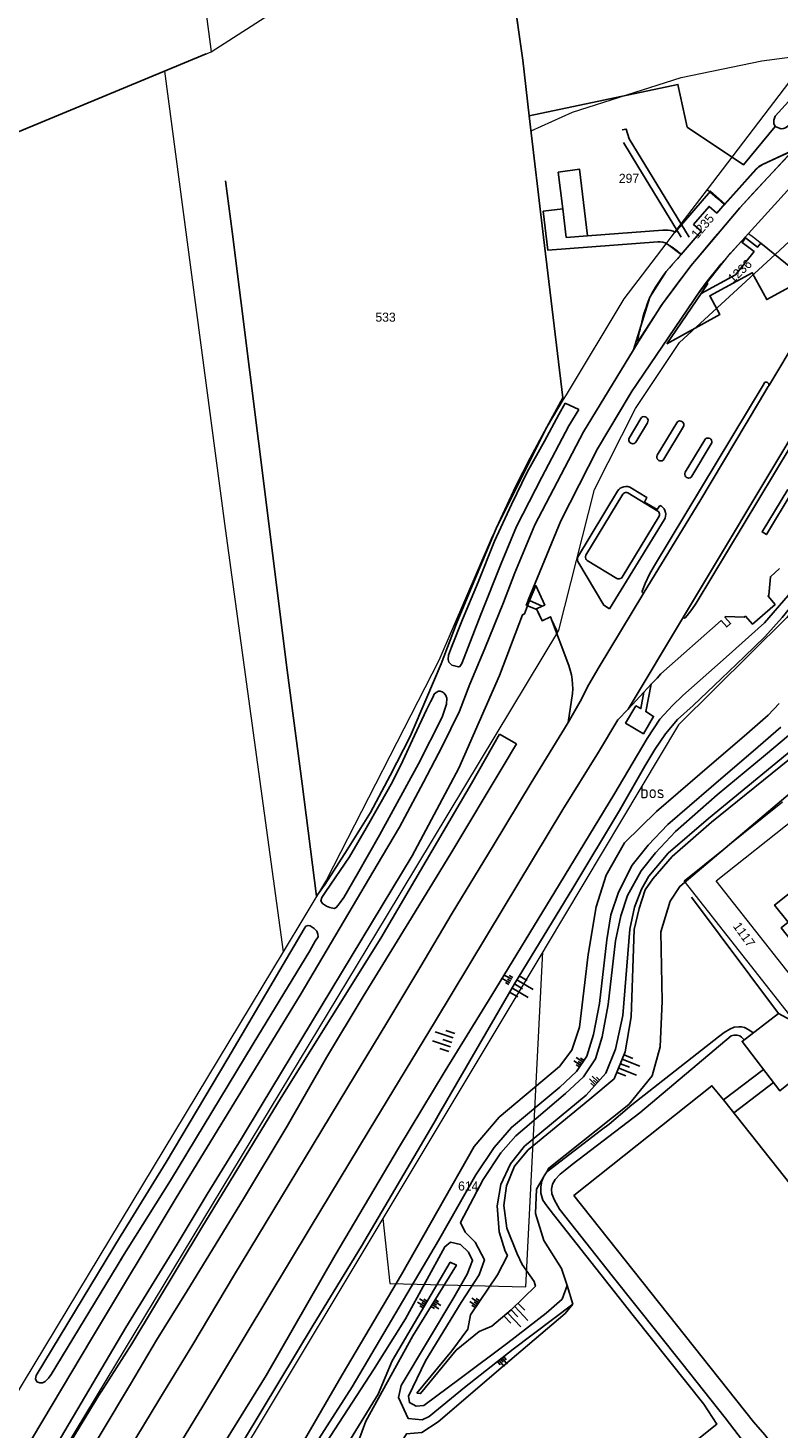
# Model space of a CAD drawing. Header units: metres. Extents: x 233829 to 239427, y 444283 to 448222.
# Tile 13 of 171: x 234756 to 234905, y 444764 to 445041. Entities that reach past the tile are written whole.
import ezdxf
from ezdxf.enums import TextEntityAlignment as Align

# ---------------------------------------------------------------- set-up
doc = ezdxf.new("R2010")
doc.units = ezdxf.units.M
doc.header["$MEASUREMENT"] = 0
for name, color, linetype in [('FUNKTIEAAND', 253, 'Continuous'), ('Goud-kadastrale grenzen', 13, 'Continuous'), ('HEG', 253, 'Continuous'), ('HOOFDGEBOUW', 4, 'Continuous'), ('INSTEEKSLOOT', 153, 'Continuous'), ('KANTVERH', 253, 'Continuous'), ('KNTONVERHARD', 253, 'Continuous'), ('OVLIJNOBJ', 253, 'Continuous'), ('RASTER', 253, 'Continuous'), ('TALUD', 253, 'Continuous')]:
    doc.layers.add(name, color=color, linetype=linetype)
doc.layers.add('G01 kadestrale perceelsgrens', color=73, linetype='Continuous', lineweight=0)
doc.layers.add('Z01 perceelnummer', color=73, linetype='Continuous', lineweight=13)
doc.styles.get("Standard").update_dxf_attribs({"font": 'iso.shx'})
doc.styles.add('Styledgn001', font='dgn001.shx')

# ---------------------------------------------------------------- blocks, each defined once
blk = doc.blocks.new('TA', base_point=(75009.5, 300012))
for p, q in [((75009.5, 300012.5), (75010, 300012.5)), ((75009.5, 300012.25), (75010.5, 300012.25)), ((75009.5, 300012), (75010, 300012)), ((75009.5, 300011.75), (75010.5, 300011.75)), ((75009.5, 300011.5), (75010, 300011.5))]:
    blk.add_line(p, q)
blk = doc.blocks.new('A$C1532452F')
at = {"layer": 'G01 kadestrale perceelsgrens'}
for p, q in [((234792.148, 445036.738), (234848.491, 445073.142)), ((234782.874, 445032.892), (234792.148, 445036.738)), ((234910.802, 445036.243), (234890.399, 445009.465)), ((234782.874, 445032.892), (234787.237, 445000)), ((234858.002, 445000), (234855.54, 445021.077)), ((234861.903, 444967.826), (234858.002, 445000)), ((234883.197, 445000), (234882.229, 444998.725)), ((234903.879, 444996.585), (234907.583, 445000)), ((234857.868, 444858.366), (234826.152, 444805.47))]:
    blk.add_line(p, q, dxfattribs=at)
at = {"layer": 'G01 kadestrale perceelsgrens', "flags": 128}
for points in [[(234773.166, 445181.977), (234782.496, 445110.313), (234792.148, 445036.738)], [(234855.54, 445021.077), (234855.19, 445024.07), (234853.902, 445035.094), (234848.491, 445073.142)], [(234855.54, 445021.077), (234863.752, 445024.82), (234885.305, 445031.656), (234901.271, 445034.955), (234910.802, 445036.243)], [(234703.491, 445000), (234713.503, 445004.123), (234782.874, 445032.892)], [(234890.399, 445009.465), (234892.446, 445007.677), (234893.88, 445006.451), (234896.224, 445009.083), (234900.108, 445013.402), (234900.374, 445013.687), (234900.666, 445013.949), (234900.974, 445014.163), (234901.32, 445014.347), (234904.063, 445015.609), (234906.801, 445016.846), (234907.069, 445016.992), (234907.371, 445017.121), (234899.571, 445008.74), (234896.266, 445005.078), (234893.053, 445001.337), (234891.909, 445000)], [(234890.399, 445009.465), (234885.892, 445003.55), (234883.197, 445000)], [(234787.237, 445000), (234794.891, 444942.292), (234806.406, 444858.347)], [(234860.824, 444921.739), (234859.362, 444924.747), (234858.542, 444924.352), (234857.721, 444923.937), (234857.207, 444924.957), (234856.595, 444926.263), (234855.679, 444926.643), (234854.588, 444927.075), (234855.509, 444929.361), (234856.88, 444932.762), (234861.325, 444943.56), (234864.549, 444949.853), (234868.712, 444957.976), (234872.19, 444963.789), (234875.621, 444969.555), (234881.425, 444978.189), (234888.535, 444988.568), (234895.053, 444996.82), (234897.952, 445000)], [(234882.229, 444998.725), (234873.948, 444987.818), (234862.471, 444968.768), (234861.903, 444967.826)], [(234891.909, 445000), (234890.302, 444998.121), (234887.613, 444994.856), (234884.893, 444991.376), (234882.266, 444987.827), (234879.785, 444984.132), (234877.358, 444980.404), (234876.699, 444979.403), (234876.894, 444980.464), (234877.061, 444981.37)], [(234882.229, 444998.725), (234882.892, 444998.433), (234883.49, 444998.131), (234884.52, 444997.283), (234885.294, 444996.62), (234884.535, 444995.755), (234883.571, 444994.66)], [(234897.952, 445000), (234898.647, 445000.762), (234899.602, 445000)], [(234899.602, 445000), (234903.507, 444996.886), (234903.879, 444996.585)], [(234860.824, 444921.739), (234861.048, 444922.111), (234868.126, 444949.979), (234876.225, 444966.085), (234884.964, 444979.146), (234903.879, 444996.585)], [(234930.742, 444968.254), (234930.241, 444966.46), (234924.933, 444954.259), (234915.698, 444936.93), (234906.142, 444924.545), (234884.743, 444903.365), (234858.542, 444859.489), (234857.868, 444858.366)], [(234861.903, 444967.826), (234858.692, 444962.496), (234847.609, 444940.199), (234837.233, 444916.095), (234815.006, 444872.606), (234806.406, 444858.347)], [(234701.557, 444657.749), (234723.349, 444693.968), (234775.177, 444779.756), (234826.889, 444865.369), (234860.824, 444921.739)], [(234911.832, 444842.938), (234906.804, 444845.824), (234885.873, 444872.438), (234905.341, 444888.087)], [(234914.056, 444844.688), (234892.243, 444872.426), (234907.848, 444884.877)], [(234806.406, 444858.347), (234754.914, 444772.97), (234750.934, 444766.301)], [(234826.152, 444805.47), (234827.524, 444792.602), (234854.468, 444791.958), (234857.868, 444858.366)], [(234826.152, 444805.47), (234800.881, 444763.324), (234749.076, 444678.467), (234720.838, 444629.909)]]:
    blk.add_lwpolyline(points, dxfattribs=at)
at = {"layer": 'G01 kadestrale perceelsgrens'}
for centre, major_axis, end_param in [((234904.163, 444975.524), (-20.592, 19.136), 0.2704524), ((234904.251, 444977.015), (-25.044, 11.448), 0.2699312)]:
    blk.add_ellipse(centre, major_axis=major_axis, ratio=1, start_param=0, end_param=end_param, dxfattribs=at)
at = {"layer": 'G01 kadestrale perceelsgrens', "style": 'Styledgn001'}
for s, rotation, p in [('1235', 49.54295, (234889.537, 445002.196)), ('1236', 42.92409, (234896.901, 444993.302)), ('1117', 305.7428, (234897.752, 444861.777))]:
    blk.add_text(s, height=1.8, rotation=rotation, dxfattribs=at).set_placement(p, align=Align.MIDDLE_CENTER)
at = {"layer": 'Z01 perceelnummer', "linetype": 'Continuous', "lineweight": 13, "style": 'Styledgn001'}
for s, p in [('297', (234874.941, 445011.684)), ('533', (234826.704, 444984.161)), ('614', (234843.079, 444811.938))]:
    blk.add_text(s, height=1.8, dxfattribs=at).set_placement(p, align=Align.MIDDLE_CENTER)

msp = doc.modelspace()

# ---------------------------------------------------------------- linework, layer by layer
at = {"layer": 'HEG'}
msp.add_line((234887.33, 444869.18), (234904.55, 444846.13), dxfattribs=at)
at = {"layer": 'HOOFDGEBOUW'}
for p, q in [((234866.39, 444936.96), (234873.7, 444949.06)), ((234874.73, 444949.31), (234880.64, 444945.71)), ((234873.61, 444932.6), (234880.91, 444944.7)), ((234866.65, 444935.94), (234872.52, 444932.37))]:
    msp.add_line(p, q, dxfattribs=at)
for points in [[(234874.73, 444949.31), (234874.51, 444949.39), (234874.27, 444949.4), (234874.05, 444949.35), (234873.85, 444949.23), (234873.7, 444949.06)], [(234880.91, 444944.7), (234880.99, 444944.92), (234881, 444945.15), (234880.94, 444945.37), (234880.82, 444945.56), (234880.64, 444945.71)], [(234866.39, 444936.96), (234866.32, 444936.74), (234866.3, 444936.52), (234866.36, 444936.29), (234866.48, 444936.1), (234866.65, 444935.94)], [(234872.52, 444932.37), (234872.75, 444932.29), (234872.99, 444932.28), (234873.22, 444932.33), (234873.43, 444932.44), (234873.61, 444932.6)], [(234908.93, 444871.71), (234903.8, 444867.61), (234906.49, 444864.25), (234905.07, 444863.11), (234911.12, 444855.55), (234919.96, 444862.62)]]:
    msp.add_lwpolyline(points, dxfattribs=at)
at = {"layer": 'INSTEEKSLOOT'}
for p, q in [((234864.99, 444965.87), (234862.28, 444967.14)), ((234852.67, 444899.57), (234849.28, 444901.52))]:
    msp.add_line(p, q, dxfattribs=at)
for points in [[(234903.93, 445021.95), (234903.63, 445022.52), (234903.62, 445023.23), (234903.88, 445023.98), (234915.88, 445037.18), (234916.12, 445037.35), (234916.32, 445037.43), (234916.65, 445037.41), (234916.82, 445037.32), (234916.97, 445037.23), (234917.08, 445036.85), (234917.05, 445036.28), (234916.87, 445035.38), (234916.21, 445033.85), (234906.88, 445022.35), (234905.97, 445021.69), (234905.53, 445021.53), (234905.1, 445021.51), (234904.9, 445021.55), (234903.93, 445021.95)], [(234864.99, 444965.87), (234863.01, 444962.64), (234857.68, 444952.46), (234852.63, 444942.66), (234849.61, 444935.35), (234845.61, 444925.2), (234841.79, 444915.49), (234841.45, 444914.91), (234841.13, 444914.83), (234839.84, 444915.18), (234839.26, 444915.78), (234839.1, 444916.29), (234839.17, 444917.17), (234839.74, 444918.75), (234841.98, 444924.22), (234845.07, 444931.65), (234848.26, 444939.75), (234851.63, 444947.02), (234854.75, 444953.41), (234858.19, 444959.59), (234861.02, 444964.87), (234862.28, 444967.14)], [(234760.8, 444704.85), (234766.85, 444714.46), (234773.8, 444726.19), (234782.68, 444740.63), (234791.11, 444755.11), (234803.04, 444774.41), (234816.73, 444798.24), (234829.29, 444819.47), (234838.51, 444834.76), (234847.78, 444849.77), (234860.24, 444870.24), (234871.96, 444889.51), (234878.55, 444900.64), (234881.08, 444904.45), (234883.59, 444907.2), (234885.61, 444909.19), (234894.19, 444916.76), (234901.77, 444923.55), (234906.46, 444928.97), (234908.94, 444932.72), (234911.05, 444936), (234915.42, 444943.08), (234919.48, 444950.81), (234922.63, 444955.69)], [(234765.68, 444707.29), (234774.4, 444722.23), (234785.85, 444741.42), (234798.72, 444761.78), (234812.38, 444784.38), (234821.93, 444800.01), (234836.27, 444824.42), (234837.63, 444826.87), (234852.22, 444852.01), (234863.79, 444870.96), (234873.04, 444886.36), (234878.08, 444895.19), (234880.04, 444898.48), (234882.14, 444901.59), (234884.56, 444904.43), (234887.63, 444907.16), (234893.27, 444912.56), (234897.82, 444916.88), (234901.83, 444920.81), (234905.28, 444924.66), (234908.46, 444928.51), (234910.83, 444931.82), (234912.74, 444934.83)], [(234838.84, 444908.62), (234838.75, 444907.42), (234837.9, 444904.9), (234833.24, 444895.62), (234828.23, 444886.41), (234825.49, 444881.48), (234821.11, 444873.82), (234818.44, 444869.16), (234817.68, 444868.11), (234817.31, 444867.59), (234816.92, 444867.12), (234816.5, 444866.96), (234815.65, 444867.15), (234814.98, 444867.43), (234814.22, 444867.92), (234813.88, 444868.46), (234814.07, 444869.1), (234814.89, 444870.35), (234819.53, 444877.22), (234822.84, 444882.87), (234825.57, 444887.61), (234828.06, 444892.07), (234830.1, 444896.25), (234832.42, 444901.24), (234834.83, 444906.32), (234835.58, 444907.93), (234836.07, 444908.8), (234836.35, 444909.45), (234836.71, 444909.79), (234837.16, 444910.02), (234837.51, 444910.04), (234837.95, 444909.91)], [(234837.95, 444909.91), (234838.3, 444909.64), (234838.67, 444909.19), (234838.84, 444908.62)], [(234770.36, 444771.15), (234776.42, 444780.69), (234790.3, 444803.75), (234806.03, 444829.48), (234825.75, 444861.09), (234843.75, 444891.7), (234849.28, 444901.52)], [(234852.67, 444899.57), (234850.23, 444895.48), (234839.66, 444877.86), (234831.34, 444864.21), (234822.28, 444849.51), (234815.02, 444837.4), (234807.23, 444823.79), (234798.56, 444809.38), (234792.44, 444799.36)], [(234774.26, 444797.38), (234784.07, 444813.06), (234800.45, 444840.11), (234811.68, 444858.59), (234812.73, 444860.49), (234813.37, 444861.3), (234813.29, 444861.89), (234813.1, 444862.46), (234812.55, 444862.97), (234811.73, 444863.49), (234811.35, 444863.56), (234810.93, 444863.42), (234810.6, 444862.93), (234795.43, 444837.21), (234783.23, 444816.65), (234774.28, 444802.21)], [(234774.61, 444797.97), (234760.42, 444774.55), (234759.91, 444773.86), (234759.28, 444773.2), (234758.75, 444772.92), (234758.17, 444772.9), (234757.63, 444773.13), (234757.33, 444773.74), (234757.45, 444774.39), (234774.36, 444802.35)], [(234792.44, 444799.36), (234787.36, 444791.16), (234781.33, 444781.38), (234776.13, 444772.65), (234753.33, 444734.5), (234725.57, 444689.28), (234708.12, 444661.7), (234707.12, 444660.34), (234706.57, 444659.68), (234705.79, 444659.12), (234705.16, 444659.1), (234704.4, 444659.43), (234703.97, 444660.19), (234704.02, 444661.16), (234704.64, 444662.54), (234711.86, 444674.96), (234735.1, 444712.91), (234753.36, 444743.25), (234770.38, 444771.19)]]:
    msp.add_lwpolyline(points, dxfattribs=at)
at = {"layer": 'KANTVERH'}
for p, q in [((234857.95, 445005.19), (234861.8, 445005.66)), ((234861.8, 445005.66), (234862.5, 444999.95)), ((234866.72, 445000.27), (234862.5, 444999.95)), ((234881.67, 445001.4), (234866.72, 445000.27)), ((234897.36, 444998.99), (234898.04, 444999.91)), ((234882.56, 444998.66), (234885.26, 444996.59)), ((234882.43, 444978.9), (234889.22, 444988.87)), ((234889.34, 444989.05), (234889.22, 444988.87)), ((234902.53, 444970.4), (234902.62, 444970.56)), ((234877.26, 444964.07), (234874.97, 444960.18)), ((234876.31, 444959.39), (234878.61, 444963.25)), ((234884.39, 444963.21), (234880.53, 444956.78)), ((234881.84, 444955.99), (234885.71, 444962.48)), ((234908.39, 444962.53), (234885.71, 444924.79)), ((234889.95, 444959.86), (234886.09, 444953.42)), ((234891.25, 444959.06), (234887.4, 444952.63)), ((234864.75, 444936.53), (234872.65, 444949.68)), ((234881.91, 444944.02), (234871.1, 444926.36)), ((234856.68, 444926.2), (234854.82, 444926.94)), ((234854.97, 444928.09), (234855.21, 444927.99)), ((234855.21, 444927.99), (234857.75, 444926.85)), ((234863.73, 444909.54), (234862.89, 444903.82))]:
    msp.add_line(p, q, dxfattribs=at)
for points in [[(234898.04, 444999.91), (234897.94, 445000.03), (234908.93, 445012.13), (234916.56, 445021.23), (234923.92, 445030.93), (234928.92, 445038.64), (234933.53, 445046.31), (234949.35, 445073.23)], [(234873.57, 445021.27), (234874.37, 445021.43), (234875, 445019.48), (234886.85, 445000)], [(234885.29, 445000), (234876.7, 445014.12), (234873.86, 445018.8)], [(234907.31, 445017.17), (234907.24, 445017.08), (234896.93, 445005.83), (234889.44, 444997.01)], [(234893.96, 445006.62), (234900.09, 445013.51), (234900.66, 445014.04), (234901.36, 445014.43), (234907.31, 445017.17)], [(234866.72, 445000.27), (234865.11, 445013.51), (234860.93, 445012.89), (234861.8, 445005.66)], [(234893.96, 445006.62), (234891.08, 445009.16), (234884.12, 445000.99), (234883.71, 445001.21)], [(234857.95, 445005.19), (234858.88, 444997.42), (234880.63, 444999.1)], [(234885.26, 444996.59), (234889.23, 445001.24), (234887.75, 445002.55), (234890.82, 445006.13), (234892.33, 445004.8), (234893.96, 445006.62)], [(234882.56, 444998.66), (234882.11, 444998.88), (234881.63, 444999.03), (234881.13, 444999.1), (234880.63, 444999.1)], [(234883.71, 445001.21), (234883.21, 445001.34), (234882.7, 445001.41), (234882.19, 445001.43), (234881.67, 445001.4)], [(234898.04, 444999.91), (234900.39, 444998.03), (234901.09, 444998.85), (234909.8, 444991.76), (234902.23, 444987.65), (234899.35, 444992.95), (234890.93, 444988.41), (234892.91, 444984.68), (234882.43, 444978.9)], [(234889.22, 444988.87), (234896.02, 444992.54), (234899.72, 444997.17), (234897.36, 444998.99)], [(234890.21, 444991.06), (234893.21, 444994.74), (234897.14, 444999.14), (234897.36, 444998.99)], [(234902.62, 444970.56), (234908.64, 444980.58), (234917.09, 444994.67), (234920.91, 445000)], [(234889.44, 444997.01), (234887.19, 444994.37), (234881.41, 444986.54), (234876.85, 444979.36), (234875.81, 444977.66)], [(234875.81, 444977.66), (234879.05, 444988.14), (234882.32, 444993.21), (234885.26, 444996.59)], [(234854.97, 444928.09), (234861.45, 444943.77), (234868.73, 444958.07), (234875.42, 444969.35), (234889, 444989.32), (234890.21, 444991.06)], [(234889.34, 444989.05), (234890.56, 444990.81), (234890.21, 444991.06)], [(234875.81, 444977.66), (234865.92, 444961.43), (234856.28, 444943), (234852.33, 444933.5), (234850.08, 444927.6)], [(234877.56, 444929.84), (234878.17, 444931.34), (234879.02, 444933.19), (234880.01, 444934.94), (234901.69, 444971.04)], [(234902.62, 444970.56), (234902.66, 444970.75), (234902.62, 444970.94), (234902.52, 444971.1), (234902.37, 444971.22), (234902.19, 444971.27), (234902, 444971.26), (234901.82, 444971.18), (234901.69, 444971.04)], [(234877.97, 444929.62), (234888.97, 444947.7), (234900.58, 444967.15), (234902.53, 444970.4)], [(234878.61, 444963.25), (234878.7, 444963.48), (234878.71, 444963.72), (234878.65, 444963.96), (234878.52, 444964.17), (234878.34, 444964.32), (234878.11, 444964.42), (234877.87, 444964.44), (234877.63, 444964.38), (234877.42, 444964.26), (234877.26, 444964.07)], [(234885.71, 444962.48), (234885.79, 444962.7), (234885.8, 444962.94), (234885.74, 444963.16), (234885.6, 444963.36), (234885.42, 444963.5), (234885.2, 444963.58), (234884.96, 444963.59), (234884.73, 444963.53), (234884.54, 444963.4), (234884.39, 444963.21)], [(234904.55, 444846.13), (234911.32, 444842.53), (234929.3, 444856.68), (234949.87, 444873.1), (234962.24, 444882.72), (234954.14, 444892.86), (234953.22, 444894.01), (234953.18, 444894.63), (234953.58, 444895.53), (234958.88, 444904.21), (234970.98, 444924.68), (234981.6, 444942.12), (234988.85, 444953.76), (234989.93, 444955.98), (234990.44, 444957.5), (234990.71, 444959.15), (234990.69, 444960.8), (234990.55, 444962.63), (234990.07, 444964.56)], [(234874.97, 444960.18), (234874.91, 444959.96), (234874.91, 444959.73), (234874.98, 444959.51), (234875.1, 444959.32), (234875.28, 444959.18), (234875.49, 444959.09), (234875.72, 444959.07), (234875.95, 444959.11), (234876.15, 444959.22), (234876.31, 444959.39)], [(234886.07, 444924.54), (234886.48, 444925), (234887.42, 444926.19), (234888.26, 444927.47), (234906.89, 444958.4), (234907.87, 444960.19), (234908.5, 444961.55), (234908.79, 444962.34)], [(234891.25, 444959.06), (234891.34, 444959.28), (234891.36, 444959.52), (234891.3, 444959.75), (234891.18, 444959.95), (234890.99, 444960.1), (234890.78, 444960.19), (234890.54, 444960.21), (234890.31, 444960.16), (234890.11, 444960.03), (234889.95, 444959.86)], [(234880.53, 444956.78), (234880.46, 444956.56), (234880.45, 444956.33), (234880.52, 444956.11), (234880.64, 444955.92), (234880.82, 444955.77), (234881.03, 444955.68), (234881.26, 444955.66), (234881.48, 444955.71), (234881.68, 444955.83), (234881.84, 444955.99)], [(234886.09, 444953.42), (234886, 444953.2), (234885.99, 444952.96), (234886.05, 444952.73), (234886.18, 444952.53), (234886.36, 444952.38), (234886.58, 444952.29), (234886.82, 444952.28), (234887.05, 444952.33), (234887.25, 444952.46), (234887.4, 444952.63)], [(234875.43, 444950.29), (234875.08, 444950.46), (234874.7, 444950.57), (234874.31, 444950.6), (234873.92, 444950.55), (234873.55, 444950.43), (234873.2, 444950.24), (234872.9, 444949.99), (234872.65, 444949.68)], [(234875.43, 444950.29), (234878.46, 444948.44), (234877.99, 444947.52), (234880.52, 444946.02), (234881.03, 444946.86)], [(234906.38, 444950.03), (234901.3, 444941.58), (234902.18, 444941.06), (234907.24, 444949.51), (234906.38, 444950.03)], [(234881.91, 444944.02), (234882.08, 444944.35), (234882.18, 444944.72), (234882.22, 444945.09), (234882.18, 444945.46), (234882.07, 444945.82), (234881.89, 444946.15), (234881.65, 444946.44), (234881.36, 444946.68), (234881.03, 444946.86)], [(234864.75, 444936.53), (234864.71, 444936.27), (234864.74, 444936), (234864.83, 444935.75)], [(234871.1, 444926.36), (234869.97, 444927.06), (234864.83, 444935.75)], [(234904.74, 444934.34), (234902.96, 444932.71), (234902.65, 444929.03), (234902.49, 444928.85), (234903.9, 444927.23), (234899.43, 444923.28), (234898.02, 444924.88), (234897.78, 444924.71), (234894.09, 444924.83), (234893.95, 444924.72), (234895.07, 444923.41), (234894.31, 444922.75), (234893.17, 444924.03), (234881.28, 444913.46), (234880.53, 444912.62), (234879.3, 444911.42), (234878.25, 444905.98), (234879.82, 444905.02), (234877.8, 444901.58), (234874.27, 444903.69), (234876.3, 444907.12), (234877.31, 444906.57), (234877.91, 444909.86)], [(234767.54, 444745.81), (234772.23, 444753.61), (234775.72, 444759.43), (234781.97, 444769.85), (234788.48, 444780.54), (234796.6, 444794.05), (234803.06, 444804.76), (234810.63, 444817.34), (234819.2, 444831.55), (234826.95, 444844.3), (234833.47, 444855.19), (234839.93, 444866), (234848.05, 444879.36), (234855.58, 444891.88), (234862.89, 444903.82), (234865.29, 444907.98), (234866.98, 444911.37), (234869.01, 444914.86), (234877.7, 444929.19), (234877.97, 444929.62)], [(234863.03, 444915.11), (234859.37, 444924.77), (234857.73, 444923.97), (234856.68, 444926.2), (234856.61, 444926.32), (234857.75, 444926.85), (234858.26, 444927.1), (234856.46, 444930.97), (234855.21, 444927.99)], [(234877.56, 444929.84), (234877.56, 444929.71), (234877.63, 444929.6), (234877.74, 444929.54), (234877.86, 444929.55), (234877.97, 444929.62)], [(234768.44, 444781.62), (234785.2, 444809.58), (234809.75, 444849.76), (234819.43, 444866.07), (234825.04, 444875.59), (234829.45, 444883.07), (234834.19, 444891.97), (234837.95, 444899.03), (234841.35, 444906.06), (234843.41, 444911.44), (234846.34, 444918.49), (234850.05, 444927.61)], [(234855.21, 444927.99), (234854.82, 444926.94), (234854.22, 444925.34), (234853.85, 444925.16), (234849.3, 444913.12), (234841.24, 444894.77), (234831.95, 444877.37), (234802.06, 444827.83)], [(234868.88, 444897.94), (234872.7, 444904.35), (234874.79, 444906.46), (234885.71, 444924.79)], [(234885.71, 444924.79), (234885.72, 444924.66), (234885.81, 444924.55), (234885.94, 444924.51), (234886.07, 444924.54)], [(234863.73, 444909.54), (234863.79, 444910.48), (234863.77, 444911.43), (234863.68, 444912.36), (234863.53, 444913.29), (234863.31, 444914.21), (234863.03, 444915.11)], [(234879.3, 444911.42), (234877.91, 444909.86), (234874.79, 444906.46)], [(234770.5, 444730.1), (234773.12, 444735.18), (234774.29, 444737.51), (234774.96, 444739.59), (234776.14, 444742.37), (234777.42, 444745.64), (234778.88, 444748.86), (234780.42, 444751.69), (234790.52, 444768.31), (234811.77, 444803.63), (234823.44, 444823.02), (234836.57, 444844.68), (234850.02, 444866.98), (234861.81, 444886.55), (234868.88, 444897.94)], [(234951.55, 444775.89), (234949.85, 444774.5), (234942.01, 444784.09), (234965.58, 444802.6), (234986.9, 444819.51), (235003.2, 444832.51), (234965.97, 444879.47), (234965.55, 444879.22), (234948.38, 444865.55), (234925.8, 444847.64), (234904.8, 444830.82), (234897.35, 444840.6), (234904.55, 444846.13)], [(234775.26, 444783.88), (234785.44, 444800.43), (234791.33, 444810.33), (234798.15, 444821.39), (234802.03, 444827.84)], [(234694.54, 444649.58), (234694.92, 444650.2), (234699.9, 444658.53), (234705.09, 444667.19), (234717.39, 444687.7), (234732.22, 444712.18), (234745.87, 444735.03), (234759.93, 444757.92), (234775.26, 444783.89)], [(234697.72, 444677.13), (234699.23, 444676.52), (234700.46, 444676.19), (234701.77, 444676.22), (234703.18, 444676.77), (234704.53, 444677.53), (234705.58, 444678.5), (234706.73, 444679.58), (234707.77, 444680.95), (234710.22, 444684.98), (234714.6, 444692.49), (234720.45, 444702.02), (234726.98, 444713.02), (234732.59, 444722.6), (234739.24, 444733.28), (234745.88, 444744.22), (234750.44, 444751.88), (234756.71, 444762.04), (234768.44, 444781.62)]]:
    msp.add_lwpolyline(points, dxfattribs=at)
at = {"layer": 'KNTONVERHARD'}
for p, q in [((234893.67, 444829.05), (234901.6, 444835.02)), ((234895.71, 444826.47), (234903.54, 444832.48))]:
    msp.add_line(p, q, dxfattribs=at)
for points in [[(234899.51, 444842.29), (234898.7, 444842.93), (234897.85, 444843.33), (234897.26, 444843.49), (234896.73, 444843.5), (234895.79, 444843.41), (234894.89, 444843.01), (234893.79, 444842.36), (234892.65, 444841.53), (234875.53, 444828.04)], [(234897.74, 444840.94), (234897.25, 444841.43), (234896.9, 444841.7), (234896.4, 444841.83), (234895.72, 444841.84), (234895.19, 444841.71), (234877.06, 444826.44), (234863.68, 444816.23), (234862.27, 444815.08), (234861.3, 444814.28), (234860.34, 444813.24), (234859.76, 444812.28), (234859.59, 444811.31), (234859.68, 444810.36), (234860.16, 444809.14), (234861.15, 444807.38), (234871.63, 444794.11), (234885.41, 444776.81), (234894.02, 444766), (234899.15, 444759.25)], [(234875.53, 444828.04), (234870.99, 444824.18), (234869.49, 444823.1), (234858.66, 444814.78)], [(234858.02, 444813.67), (234857.65, 444812.88), (234857.47, 444811.77), (234857.48, 444810.53), (234857.86, 444809.16), (234858.63, 444807.99), (234859.98, 444806.31), (234875.79, 444786.26), (234889.77, 444768.69), (234892.37, 444764.74), (234887.15, 444760.56)], [(234858.66, 444814.78), (234858.66, 444814.78), (234858.14, 444813.94), (234858.02, 444813.67)]]:
    msp.add_lwpolyline(points, dxfattribs=at)
at = {"layer": 'OVLIJNOBJ'}
msp.add_line((234862.7, 444792.19), (234863.79, 444788.53), dxfattribs=at)
for points in [[(234996.7, 445053.54), (234987.82, 445039.34), (234977.95, 445022.73), (234965.49, 445001.62), (234953.44, 444981.57), (234952.72, 444978.9), (234952.49, 444970.58), (234951.99, 444964.69), (234949.99, 444958.4), (234939.45, 444940.88), (234922.52, 444912.29), (234920.1, 444904.26), (234918.9, 444900.87), (234916.72, 444898.15), (234884.99, 444871.34), (234883.12, 444868.43), (234881.25, 444862.33), (234881.5, 444848.55), (234881.13, 444839.51), (234879.5, 444833.77), (234874.89, 444828.1), (234859.08, 444815.5), (234858.66, 444814.78)], [(234855.19, 445024.07), (234884.64, 445030.3), (234886.45, 445021.85), (234897.63, 445014.36), (234903.93, 445021.95)], [(234801.73, 444746.23), (234818.13, 444774.53), (234829.87, 444794.43), (234844.23, 444819.8), (234849.18, 444825.57), (234861.19, 444835.66), (234863.62, 444838.85), (234865.13, 444843.4), (234866.88, 444857.8), (234868.45, 444867.27), (234870.41, 444873.55), (234874.07, 444879.94), (234880.37, 444886.18), (234888.99, 444893.6), (234898.27, 444901.54), (234902.54, 444905.28), (234904.7, 444907.59)], [(234905.05, 444902.92), (234900.54, 444898.97), (234891.25, 444891.02), (234882.64, 444883.6), (234878.76, 444879.49), (234875.58, 444875.56), (234872.84, 444870.2), (234871.33, 444865.7)], [(234862.7, 444792.19), (234861.72, 444789.53), (234858.54, 444786.74), (234850.94, 444780.86), (234841.48, 444773.81), (234834.26, 444768.46), (234832.74, 444768.33), (234831.43, 444769), (234831.24, 444770.26), (234834.64, 444777.28), (234841.69, 444788.88), (234845.23, 444794.31), (234846.29, 444797.31), (234844.49, 444800.8), (234842.46, 444802.78), (234841.57, 444804.71), (234846.05, 444813.2), (234849.55, 444818.53), (234852.51, 444821.87), (234862.37, 444830.28), (234865.93, 444833.59), (234868.33, 444837.12), (234869.61, 444841.51), (234870.8, 444847.92), (234872.28, 444860.55), (234873.33, 444865.5), (234874.64, 444869.52), (234877.33, 444874.42), (234880.21, 444877.96), (234884.18, 444882.2), (234892.4, 444889.49), (234901.97, 444897.42), (234906.52, 444901.27)], [(234911.12, 444901.55), (234890.68, 444884.79), (234882.73, 444877.89), (234878.87, 444873.39), (234877.39, 444870.81), (234876.06, 444867.22), (234875.11, 444862.84), (234873.71, 444845.71), (234872.28, 444839.05), (234870.33, 444834.34), (234866.45, 444829.95), (234854.25, 444819.83), (234851.43, 444816.35), (234849.54, 444812.25), (234848.83, 444808), (234849.18, 444802.87), (234850.41, 444799), (234850.86, 444798.14), (234848.86, 444794.35), (234843.53, 444786.41), (234842.98, 444783.56), (234839.84, 444779.27), (234832.93, 444770.9)], [(234832.93, 444770.9), (234833.64, 444770.8), (234840.72, 444779.39), (234845.26, 444783.11), (234847.73, 444784.17), (234851.62, 444787.39), (234856.41, 444792.07), (234856.12, 444793), (234853.75, 444796.4), (234852.75, 444798.53), (234850.73, 444803.57), (234850.13, 444808.1), (234850.68, 444811.96), (234852.23, 444815.89), (234854.94, 444819.08), (234867.2, 444829.16), (234872.02, 444833.2), (234874.21, 444838.57), (234875.39, 444845.45), (234875.95, 444862.81), (234876.94, 444866.92), (234878.14, 444870.64), (234879.65, 444872.86), (234883.51, 444877.28), (234891.27, 444884.06), (234911.88, 444900.7)], [(234871.33, 444865.7), (234870.57, 444860.72), (234869.08, 444848.12), (234867.91, 444842), (234866.57, 444837.71), (234864.51, 444834.62), (234861.21, 444831.52), (234851.64, 444823.54), (234848.24, 444819.55), (234844.6, 444814.18), (234837.17, 444801.17), (234820.09, 444772.11), (234802.82, 444745.22), (234793.46, 444730.34)], [(234858.02, 444813.67), (234856.64, 444811.32), (234856.38, 444806.49), (234858.04, 444801.11), (234861.55, 444795.62), (234862.7, 444792.19)], [(234794.55, 444729.67), (234824.33, 444775.53), (234830.67, 444785.61), (234838.43, 444799.91), (234839.59, 444800.78), (234841.52, 444800.37), (234843.13, 444798.81), (234843.95, 444797.15), (234842.89, 444794.46), (234840.24, 444789.84), (234829.77, 444772.41), (234829.27, 444769.99), (234831.16, 444765.86), (234833.95, 444765.58), (234835.34, 444766.25), (234842.35, 444771.97), (234852.01, 444779.6), (234863.79, 444788.53)], [(234818, 444758.85), (234820.84, 444754.4), (234803.22, 444732.56), (234800.16, 444726.15), (234799.1, 444722.32), (234799.58, 444719.36), (234801.01, 444717.02), (234803.05, 444716.51), (234811.49, 444718.26), (234821.4, 444722.35), (234828.39, 444726.14), (234831.04, 444729.3), (234831.56, 444731.63), (234830.69, 444734.28), (234822.4, 444749.46), (234820.59, 444759.38), (234822.8, 444765.34), (234832.1, 444782.23), (234840.74, 444796.27), (234839.51, 444796.84), (234828, 444777.26), (234825.24, 444770.7), (234818, 444758.85)], [(234794.55, 444729.67), (234792.64, 444726.1), (234791.68, 444722.51), (234791.72, 444717.71), (234792.94, 444713.16), (234797.09, 444710.16), (234801.78, 444708.83), (234807.48, 444709.42), (234817.76, 444712.77), (234825.33, 444716.42), (234832.78, 444721.06), (234837.18, 444726.33), (234838.42, 444731.01), (234837.55, 444736.4), (234833.67, 444743.89), (234829.05, 444751.19), (234828.1, 444755.16), (234828.7, 444759.3), (234830.87, 444762.83), (234833.92, 444763.11), (234837.14, 444765.22), (234849.98, 444776.21), (234862.28, 444786.66), (234863.79, 444788.53)]]:
    msp.add_lwpolyline(points, dxfattribs=at)
at = {"layer": 'RASTER'}
for p, q in [((234858, 445000), (234855.19, 445024.07)), ((234899.61, 444765.2), (234901.85, 444762.61))]:
    msp.add_line(p, q, dxfattribs=at)
for points in [[(234855.19, 445024.07), (234853.9, 445035.09), (234846.23, 445089.07), (234838.29, 445142.91), (234833.11, 445178.24)], [(234532.83, 444995.72), (234533.88, 444995.8), (234553.23, 444937.76), (234584.09, 444950.77), (234646.87, 444976.68), (234713.5, 445004.12), (234791.15, 445036.33)], [(234795.01, 445011.2), (234796.33, 445001.17), (234801.55, 444959.57), (234807.22, 444914.22), (234810.2, 444891.64), (234813.04, 444869.39), (234814.72, 444871.8), (234819.09, 444878.61), (234823.71, 444886), (234827.61, 444893.32), (234831.59, 444901.05), (234834.89, 444908.8), (234837.69, 444915.43), (234840.73, 444923.45), (234844.37, 444932.16), (234848.61, 444942.25), (234852.51, 444950.69), (234855.35, 444956.23), (234858.67, 444962.33), (234861.86, 444968.16), (234858, 445000)], [(234899.61, 444765.2), (234864.02, 444810.06), (234891.37, 444831.82), (234893.67, 444829.05), (234912.27, 444805.48), (234939.98, 444770.77), (234912.47, 444748.8), (234901.85, 444762.61)]]:
    msp.add_lwpolyline(points, dxfattribs=at)

# ---------------------------------------------------------------- block references
at = {"layer": 'Goud-kadastrale grenzen', "linetype": 'Continuous'}
msp.add_blockref('A$C1532452F', (0, 0), dxfattribs=at)
at = {"layer": 'TALUD'}
for p, xscale, yscale, rotation in [((234851.53, 444852.57), 1.58, 1.58, 151.1956), ((234852.22, 444852.01), 3.75, 3.75, 329.4895), ((234839.83, 444840.41), 3.75, 3.75, 161.7728), ((234865.55, 444836.2), 1.58, 1.58, 145.8371), ((234873.27, 444836.19), 3.75, 3.75, 338.2582), ((234868.52, 444832.38), 1.58, 1.58, 137.6165), ((234834.55, 444788.44), 1.58, 1.58, 148.1215), ((234836.13, 444788.76), 1.58, 1.58, 328.1215), ((234844.9, 444788.52), 1.58, 1.58, 146.0483), ((234851.62, 444787.39), 3.75, 3.75, 313.2172), ((234849.52, 444777.62), 1.58, 1.58, 308.8581)]:
    msp.add_blockref('TA', p, dxfattribs=dict(at, xscale=xscale, yscale=yscale, rotation=rotation))

# ---------------------------------------------------------------- texts
at = {"layer": 'FUNKTIEAAND'}
msp.add_text('bos', height=2.5, dxfattribs=at).set_placement((234877.17, 444888.81))

doc.saveas('drawing.dxf')
